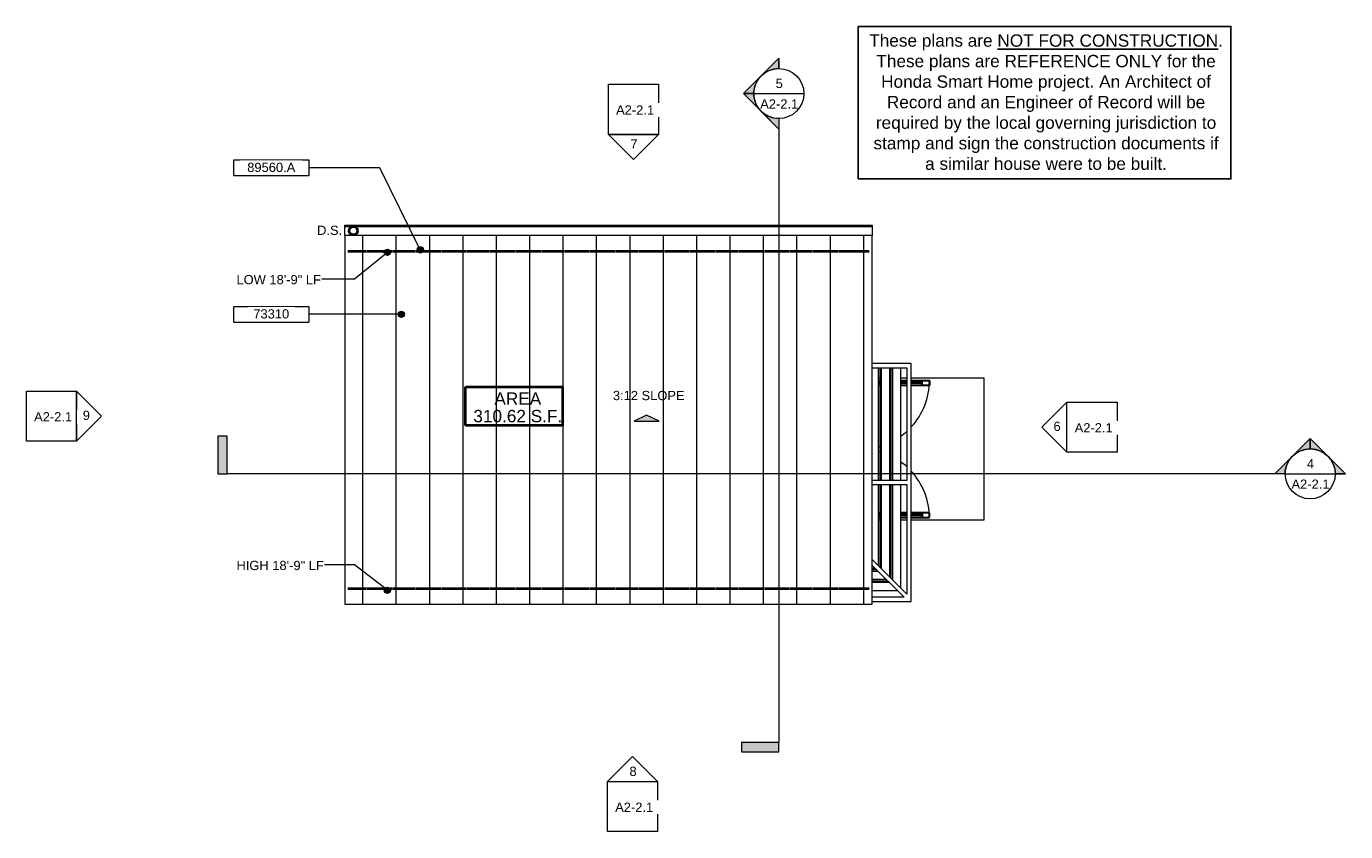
# Model space of a CAD drawing. Header units: inches. Extents: x -369 to 263, y -700 to -314.
import ezdxf

# ---------------------------------------------------------------- set-up
doc = ezdxf.new("R2010")
doc.units = ezdxf.units.IN
doc.header["$MEASUREMENT"] = 0
doc.linetypes.add('1A Hidden Long', pattern=[0.21875, 0.15625, -0.0625])
for name, color, linetype, lineweight in [('A-ANNO-NOTE', 2, 'Continuous', 9), ('A-ANNO-SYMB', 6, 'Continuous', 9), ('A-ANNO-TEXT', 2, 'Continuous', 9), ('A-DETL', 5, 'Continuous', 9), ('A-DETL-GENF', 3, 'Continuous', 9), ('A-DOOR', 1, 'Continuous', 18), ('A-DOOR-GLAZ', 1, 'Continuous', 40), ('A-FLOR-OTLN', 6, 'Continuous', 18), ('A-GENM', 6, 'Continuous', 9), ('A-ROOF', 4, 'Continuous', 18), ('A-ROOF-OTLN', 4, 'Continuous', 9), ('A-ROOF-PATT', 8, 'Continuous', 18)]:
    doc.layers.add(name, color=color, linetype=linetype, lineweight=lineweight)
doc.styles.add('Arial', font='arial.ttf', dxfattribs={"height": 4.425898})
doc.styles.add('Arial_1', font='arial.ttf', dxfattribs={"height": 5.901198})

# ---------------------------------------------------------------- blocks, each defined once
blk = doc.blocks.new('Two panel out-swing French Style - 5880FR-2991159-Roof Plan Visitors Center')
at = {"layer": 'A-DOOR', "lineweight": 30}
for p, q in [((-17.12, 27.56), (-17.12, 36.31)), ((-17.12, 36.31), (-14.78, 36.31)), ((-14.78, 32.81), (-17.12, 32.81)), ((-14.78, 36.31), (-14.78, 27.56)), ((48.62, 36.31), (46.28, 36.31)), ((46.28, 36.31), (46.28, 27.56)), ((46.28, 32.81), (48.62, 32.81)), ((48.62, 27.56), (48.62, 36.31)), ((-17.12, 22.49), (-17.12, 25.56)), ((-14.78, 25.56), (-14.78, 22.49)), ((46.28, 25.56), (46.28, 22.49)), ((48.62, 22.49), (48.62, 25.56)), ((-17.12, 17.11), (-17.12, 17.89)), ((-14.78, 17.89), (-14.78, 17.11)), ((46.28, 17.89), (46.28, 17.11)), ((48.62, 17.11), (48.62, 17.89)), ((-17.12, 11.74), (-17.12, 12.51)), ((-14.78, 12.51), (-14.78, 11.74)), ((46.28, 12.51), (46.28, 11.74)), ((48.62, 11.74), (48.62, 12.51))]:
    blk.add_line(p, q, dxfattribs=at)
at = {"layer": 'A-DOOR', "lineweight": 9}
for centre, start, end in [((-17.12, 3.44), 47.32475, 90), ((48.62, 3.44), 90, 132.67525), ((-17.12, 3.44), 35.47596, 42.39924), ((48.62, 3.44), 137.60076, 144.52404), ((-17.12, 3.44), 24.62427, 26.13876), ((48.62, 3.44), 153.86124, 155.37573), ((-17.12, 3.44), 14.62554, 16.04658), ((48.62, 3.44), 163.95342, 165.37446)]:
    blk.add_arc(centre, 32.87, start, end, dxfattribs=at)
at = {"layer": 'A-DOOR-GLAZ'}
for p, q in [((-15.95, 32.81), (-15.95, 27.56)), ((47.45, 32.81), (47.45, 27.56)), ((-15.95, 25.56), (-15.95, 22.49)), ((47.45, 25.56), (47.45, 22.49)), ((-15.95, 17.89), (-15.95, 17.11)), ((47.45, 17.89), (47.45, 17.11)), ((-15.95, 12.51), (-15.95, 11.74)), ((47.45, 12.51), (47.45, 11.74))]:
    blk.add_line(p, q, dxfattribs=at)
blk = doc.blocks.new('Slope-Direction - 4_-792366-Roof Plan Visitors Center')
at = {"layer": 'A-DETL-GENF'}
blk.add_hatch(color=256, dxfattribs=at).paths.add_polyline_path([(6, 0), (0, 3), (-6, 0)], flags=0)
for p, q in [((0, 3), (-6, 0)), ((0, 3), (-6, 0)), ((-6, 0), (6, 0)), ((-6, 0), (6, 0)), ((6, 0), (0, 3)), ((6, 0), (0, 3))]:
    blk.add_line(p, q, dxfattribs=at)
blk = doc.blocks.new('Section - 3_32_ x 3_8_-54337-Roof Plan Visitors Center')
at = {"layer": 'A-ANNO-SYMB'}
blk.add_hatch(color=256, dxfattribs=at).paths.add_polyline_path([(0, 0.375), (0, 0), (-0.09375, 0), (-0.09375, 0.375)], flags=0)
for p, q in [((0, 0.375), (-0.09375, 0.375)), ((-0.09375, 0.375), (-0.09375, 0)), ((0, 0), (0, 0.375)), ((-0.09375, 0), (0, 0))]:
    blk.add_line(p, q, dxfattribs=at)
blk = doc.blocks.new('Section - Section Head - Filled-22785-Roof Plan Visitors Center')
at = {"layer": 'A-ANNO-SYMB'}
h = blk.add_hatch(color=256, dxfattribs=at)
edge = h.paths.add_edge_path(flags=0)
edge.add_line((-0.427, 0.177), (-0.25, 0.354))
edge.add_line((-0.25, 0.354), (-0.25, 0.25))
edge.add_arc((-0.25, 0), 0.25, 90, 135)
h = blk.add_hatch(color=256, dxfattribs=at)
edge = h.paths.add_edge_path(flags=0)
edge.add_arc((-0.25, 0), 0.25, 45, 90)
edge.add_line((-0.25, 0.25), (-0.25, 0.354))
edge.add_line((-0.25, 0.354), (-0.073, 0.177))
h = blk.add_hatch(color=256, dxfattribs=at)
edge = h.paths.add_edge_path(flags=0)
edge.add_arc((-0.25, 0), 0.25, 137.9216, 180)
edge.add_line((-0.5, 0), (-0.604, 0))
edge.add_line((-0.604, 0), (-0.436, 0.168))
h = blk.add_hatch(color=256, dxfattribs=at)
edge = h.paths.add_edge_path(flags=0)
edge.add_line((-0.064, 0.168), (0.104, 0))
edge.add_line((0.104, 0), (0, 0))
edge.add_arc((-0.25, 0), 0.25, 0, 42.0784)
for p, q in [((-0.25, 0.354), (-0.604, 0)), ((-0.25, 0.354), (-0.427, 0.177)), ((-0.25, 0.354), (0.104, 0)), ((-0.25, 0.25), (-0.25, 0.354)), ((-0.073, 0.177), (-0.25, 0.354)), ((-0.25, 0.354), (-0.25, 0.25)), ((-0.436, 0.168), (-0.604, 0)), ((0.104, 0), (-0.064, 0.168)), ((-0.604, 0), (-0.5, 0)), ((0, 0), (0.104, 0)), ((-0.5, 0), (-0.604, 0)), ((0, 0), (0.104, 0))]:
    blk.add_line(p, q, dxfattribs=at)
for start, end in [(360, 180), (137.9216, 180), (90, 135), (45, 90), (0, 42.0784), (180, 360)]:
    blk.add_arc((-0.25, 0), 0.25, start, end, dxfattribs=at)
blk = doc.blocks.new('Elevation - Detail Number-151647-Roof Plan Visitors Center')
at = {"layer": 'A-ANNO-SYMB'}
for p, q in [((-0.25, -0.25), (-0.25, 0.25)), ((-0.25, 0.25), (0.25, 0.25)), ((0.25, 0.25), (0.25, -0.25)), ((0.25, -0.25), (-0.25, -0.25))]:
    blk.add_line(p, q, dxfattribs=at)
blk = doc.blocks.new('Elevation - Detail Number-151370-Roof Plan Visitors Center')
at = {"layer": 'A-ANNO-SYMB'}
for p, q in [((0, 0.25), (-0.25, 0)), ((0.25, 0), (0, 0.25)), ((-0.25, 0), (0.25, 0))]:
    blk.add_line(p, q, dxfattribs=at)
blk = doc.blocks.new('Keynote Tag - Keynote Number - Boxed - Small-135510-Roof Plan Visitors Center')
at = {"layer": 'A-ANNO-NOTE'}
for p, q in [((-0.375, -0.079), (-0.375, 0.078)), ((-0.375, 0.078), (0.375, 0.078)), ((0.375, 0.078), (0.375, -0.079)), ((-0.375, -0.079), (0.375, -0.079))]:
    blk.add_line(p, q, dxfattribs=at)

msp = doc.modelspace()

# ---------------------------------------------------------------- hatches: boundary and pattern name
at = {"layer": 'A-ANNO-NOTE'}
h = msp.add_hatch(color=256, dxfattribs=at)
edge = h.paths.add_edge_path(flags=0)
edge.add_arc((-180.5, -421.19), 1.5, 0, 360)
h = msp.add_hatch(color=256, dxfattribs=at)
edge = h.paths.add_edge_path(flags=0)
edge.add_arc((-189.6, -452.04), 1.5, 0, 360)
at = {"layer": 'A-ANNO-TEXT'}
h = msp.add_hatch(color=7, dxfattribs=at)
edge = h.paths.add_edge_path(flags=0)
edge.add_arc((-196.28, -422.39), 1.5, 0, 360)
h = msp.add_hatch(color=7, dxfattribs=at)
edge = h.paths.add_edge_path(flags=0)
edge.add_arc((-196.28, -584.33), 1.5, 0, 360)
at = {"layer": 'A-ROOF-PATT', "lineweight": 9}
h = msp.add_hatch(dxfattribs=at)
h.set_pattern_fill('FP_1', color=256, style=0, pattern_type=2)
h.set_pattern_definition([(270, (0, -26.816), (16, 1e-15), [])])
h.paths.add_polyline_path([(36.09, -591.04), (36.09, -414.29), (-216.66, -414.29), (-216.66, -591.04), (-23.96, -591.04)], flags=0)
h.paths.add_polyline_path([(-66.06, -503.37), (-78.06, -503.37), (-72.06, -500.37)], flags=0)

# ---------------------------------------------------------------- linework, layer by layer
msp.add_lwpolyline([(29.39, -314.07), (207.96, -314.07), (207.96, -387.22), (29.39, -387.22)], close=True)
at = {"layer": 'A-ANNO-NOTE'}
for p, q in [((-199.87, -381.83), (-233.89, -381.83)), ((-180.5, -421.19), (-199.87, -381.83)), ((-230.45, -452.04), (-233.89, -452.04)), ((-189.6, -452.04), (-230.45, -452.04))]:
    msp.add_line(p, q, dxfattribs=at)
for centre in [(-180.5, -421.19), (-189.6, -452.04)]:
    msp.add_circle(centre, 1.5, dxfattribs=at)
at = {"layer": 'A-ANNO-SYMB'}
for p, q in [((-20.66, -346.29), (3.34, -346.29)), ((-8.66, -358.29), (-8.66, -657.37)), ((233.93, -528.56), (-272.99, -528.56)), ((233.93, -528.56), (257.93, -528.56))]:
    msp.add_line(p, q, dxfattribs=at)
at = {"layer": 'A-ANNO-TEXT', "color": 7}
for p, q in [((-196.28, -422.39), (-212.05, -435.22)), ((-219.21, -435.22), (-227.69, -435.22)), ((-212.05, -435.22), (-219.21, -435.22)), ((-219.21, -572.22), (-226.34, -572.22)), ((-212.05, -572.22), (-219.21, -572.22)), ((-196.28, -584.33), (-212.05, -572.22))]:
    msp.add_line(p, q, dxfattribs=at)
for centre in [(-196.28, -422.39), (-196.28, -584.33)]:
    msp.add_circle(centre, 1.5, dxfattribs=at)
at = {"layer": 'A-DETL', "linetype": '1A Hidden Long', "lineweight": 40}
for p, q in [((-215.16, -421.79), (34.53, -421.79)), ((-215.16, -583.54), (34.53, -583.54))]:
    msp.add_line(p, q, dxfattribs=at)
at = {"layer": 'A-DETL', "lineweight": 40}
for p, q in [((-158.91, -486.77), (-112.33, -486.77)), ((-158.91, -505.36), (-158.91, -486.77)), ((-112.33, -486.77), (-112.33, -505.36)), ((-112.33, -505.36), (-158.91, -505.36))]:
    msp.add_line(p, q, dxfattribs=at)
msp.add_circle((-212.54, -412.02), 2, dxfattribs=at)
at = {"layer": 'A-FLOR-OTLN'}
for p, q in [((39.67, -482.67), (38.89, -482.67)), ((45.04, -482.67), (44.26, -482.67)), ((52.71, -482.67), (49.64, -482.67)), ((89.71, -482.67), (54.71, -482.67)), ((89.71, -550.67), (89.71, -482.67)), ((38.89, -550.67), (39.67, -550.67)), ((44.26, -550.67), (45.04, -550.67)), ((49.64, -550.67), (52.71, -550.67)), ((54.71, -550.67), (89.71, -550.67))]:
    msp.add_line(p, q, dxfattribs=at)
at = {"layer": 'A-GENM'}
for p, q in [((54.71, -475.67), (36.09, -475.67)), ((36.09, -477.67), (52.71, -477.67)), ((38.89, -477.67), (38.89, -531.67)), ((39.67, -477.67), (39.67, -531.67)), ((40.37, -477.67), (40.37, -531.67)), ((44.26, -477.67), (44.26, -531.67)), ((45.04, -477.67), (45.04, -531.67)), ((45.75, -477.67), (45.75, -531.67)), ((49.64, -477.67), (49.64, -531.67)), ((52.71, -477.67), (52.71, -531.67)), ((54.71, -589.67), (54.71, -475.67)), ((52.71, -531.67), (36.09, -531.67)), ((36.09, -533.67), (52.71, -533.67)), ((38.89, -533.67), (38.89, -572.43)), ((39.67, -533.67), (39.67, -573.21)), ((40.37, -533.67), (40.37, -573.91)), ((44.26, -533.67), (44.26, -577.8)), ((45.04, -533.67), (45.04, -578.58)), ((45.75, -533.67), (45.75, -579.29)), ((49.64, -533.67), (49.64, -583.18)), ((52.71, -533.67), (52.71, -586.25)), ((52.71, -586.25), (36.09, -569.63)), ((36.09, -572.46), (51.3, -587.67)), ((37.47, -573.84), (36.09, -573.84)), ((38.25, -574.62), (36.09, -574.62)), ((38.96, -575.33), (36.09, -575.33)), ((42.85, -579.22), (36.09, -579.22)), ((43.63, -579.99), (36.09, -579.99)), ((44.33, -580.7), (36.09, -580.7)), ((48.22, -584.59), (36.09, -584.59)), ((51.3, -587.67), (36.09, -587.67)), ((36.09, -589.67), (54.71, -589.67))]:
    msp.add_line(p, q, dxfattribs=at)
at = {"layer": 'A-ROOF'}
for p, q in [((-216.66, -414.29), (-216.66, -591.04)), ((36.09, -414.29), (-216.66, -414.29)), ((36.09, -591.04), (36.09, -414.29)), ((-216.66, -591.04), (36.09, -591.04))]:
    msp.add_line(p, q, dxfattribs=at)
at = {"layer": 'A-ROOF-OTLN'}
for p, q in [((-216.66, -414.29), (-216.66, -409.29)), ((-216.66, -409.29), (36.09, -409.29)), ((-216.66, -409.79), (36.09, -409.79)), ((-216.66, -409.92), (36.09, -409.92)), ((36.09, -409.29), (36.09, -414.29)), ((-216.66, -414.17), (36.09, -414.17))]:
    msp.add_line(p, q, dxfattribs=at)

# ---------------------------------------------------------------- block references
at = {"layer": 'A-ANNO-NOTE', "xscale": 47.99999999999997, "yscale": 47.99999999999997, "zscale": 47.99999999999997}
for p in [(-251.89, -381.8), (-251.89, -452.02)]:
    msp.add_blockref('Keynote Tag - Keynote Number - Boxed - Small-135510-Roof Plan Visitors Center', p, dxfattribs=at)
at = {"layer": 'A-ANNO-SYMB', "extrusion": (0, 0, -1), "xscale": 47.99999999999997, "yscale": 47.99999999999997, "zscale": 47.99999999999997}
for name, p, rotation in [('Section - Section Head - Filled-22785-Roof Plan Visitors Center', (8.66, -358.29), 270.0000000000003), ('Elevation - Detail Number-151370-Roof Plan Visitors Center', (78.36, -365.82), 180)]:
    msp.add_blockref(name, p, dxfattribs=dict(at, rotation=rotation))
at = {"layer": 'A-ANNO-SYMB', "xscale": 47.99999999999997, "yscale": 47.99999999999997, "zscale": 47.99999999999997}
for name, p in [('Elevation - Detail Number-151647-Roof Plan Visitors Center', (-78.36, -353.82)), ('Elevation - Detail Number-151647-Roof Plan Visitors Center', (-357.25, -500.9)), ('Elevation - Detail Number-151647-Roof Plan Visitors Center', (141.38, -506.18)), ('Section - 3_32_ x 3_8_-54337-Roof Plan Visitors Center', (-272.99, -528.56)), ('Elevation - Detail Number-151370-Roof Plan Visitors Center', (-78.79, -676.04)), ('Elevation - Detail Number-151647-Roof Plan Visitors Center', (-78.79, -688.04))]:
    msp.add_blockref(name, p, dxfattribs=at)
for name, p, rotation in [('Elevation - Detail Number-151370-Roof Plan Visitors Center', (129.38, -506.18), 90), ('Section - 3_32_ x 3_8_-54337-Roof Plan Visitors Center', (-8.66, -657.37), 89.99999999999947)]:
    msp.add_blockref(name, p, dxfattribs=dict(at, rotation=rotation))
at = {"layer": 'A-ANNO-SYMB', "extrusion": (0, 0, -1), "xscale": 47.99999999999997, "yscale": 47.99999999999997, "zscale": 47.99999999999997}
msp.add_blockref('Section - Section Head - Filled-22785-Roof Plan Visitors Center', (-233.93, -528.56), dxfattribs=at)
at = {"layer": 'A-DETL-GENF'}
msp.add_blockref('Slope-Direction - 4_-792366-Roof Plan Visitors Center', (-72.06, -503.37), dxfattribs=at)
at = {"layer": 'A-DOOR', "rotation": 269.9999999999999}
msp.add_blockref('Two panel out-swing French Style - 5880FR-2991159-Roof Plan Visitors Center', (27.15, -500.92), dxfattribs=at)

# ---------------------------------------------------------------- texts
at = {"insert": (119.36, -317.91), "char_height": 5.9012, "width": 170.643, "attachment_point": 2, "style": 'Arial'}
msp.add_mtext('These plans are {\\LNOT FOR CONSTRUCTION}. These plans are REFERENCE ONLY for the Honda Smart Home project. An Architect of Record and an Engineer of Record will be required by the local governing jurisdiction to stamp and sign the construction documents if a similar house were to be built.', dxfattribs=at)
at = {"layer": 'A-ANNO-SYMB', "attachment_point": 2, "line_spacing_factor": 0.938532, "style": 'Arial'}
for s, insert, char_height, width in [('5', (-8.51, -339.21), 4.43, 4.104), ('A2-2.1', (-8.51, -349.03), 4.426, 21.708), ('4', (246.08, -521.48), 4.43, 4.104), ('A2-2.1', (246.08, -531.29), 4.426, 21.708)]:
    msp.add_mtext(s, dxfattribs=dict(at, insert=insert, char_height=char_height, width=width))
at = {"layer": 'A-ANNO-TEXT', "color": 7, "line_spacing_factor": 0.938532}
for s, insert, char_height, width, attachment_point, style in [('D.S.', (-223.93, -409.6), 4.426, 14.31, 2, 'Arial'), ('LOW 18\'-9" LF', (-268.58, -433.25), 4.4259, 48.168, 1, 'Arial'), ('AREA', (-133.77, -489.54), 5.901, 26.712, 2, 'Arial_1'), ('3:12 SLOPE', (-71.03, -488.8), 4.426, 40.986, 2, 'Arial'), ('310.62 S.F.', (-133.77, -497.9), 5.9012, 50.832, 2, 'Arial_1'), ('HIGH 18\'-9" LF', (-268.58, -570.25), 4.4259, 49.788, 1, 'Arial')]:
    msp.add_mtext(s, dxfattribs=dict(at, insert=insert, char_height=char_height, width=width, attachment_point=attachment_point, style=style))

# ---------------------------------------------------------------- next in the draw order: texts
at = {"layer": 'A-ANNO-NOTE', "char_height": 4.426, "attachment_point": 2, "line_spacing_factor": 0.938532, "style": 'Arial', "bg_fill": 3, "box_fill_scale": 1.25, "bg_fill_color": 0, "bg_fill_transparency": 0}
for s, insert, width in [('89560.A', (-251.91, -379.44), 27.486), ('73310', (-251.91, -449.66), 20.52)]:
    msp.add_mtext(s, dxfattribs=dict(at, insert=insert, width=width))
at = {"layer": 'A-ANNO-SYMB', "attachment_point": 2, "line_spacing_factor": 0.938532, "style": 'Arial', "bg_fill": 3, "box_fill_scale": 1.25, "bg_fill_color": 0, "bg_fill_transparency": 0}
for s, insert, char_height, width in [('A2-2.1', (-77.56, -351.91), 4.426, 21.708), ('7', (-78.1, -368.16), 4.43, 4.104), ('A2-2.1', (-356.45, -498.99), 4.426, 21.708), ('6', (124.66, -503.54), 4.43, 4.104), ('A2-2.1', (142.18, -504.27), 4.426, 21.708), ('8', (-78.54, -668.93), 4.43, 4.104), ('A2-2.1', (-78, -686.13), 4.426, 21.708)]:
    msp.add_mtext(s, dxfattribs=dict(at, insert=insert, char_height=char_height, width=width))

# ---------------------------------------------------------------- next in the draw order: block references
at = {"layer": 'A-ANNO-SYMB', "extrusion": (0, 0, -1), "xscale": 47.99999999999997, "yscale": 47.99999999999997, "zscale": 47.99999999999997, "rotation": 90.00000000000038}
msp.add_blockref('Elevation - Detail Number-151370-Roof Plan Visitors Center', (345.25, -500.9), dxfattribs=at)

# ---------------------------------------------------------------- next in the draw order: texts
at = {"layer": 'A-ANNO-SYMB', "insert": (-340.52, -498.25), "char_height": 4.43, "width": 4.104, "attachment_point": 2, "line_spacing_factor": 0.938532, "style": 'Arial', "bg_fill": 3, "box_fill_scale": 1.25, "bg_fill_color": 0, "bg_fill_transparency": 0}
msp.add_mtext('9', dxfattribs=at)

doc.saveas('drawing.dxf')
